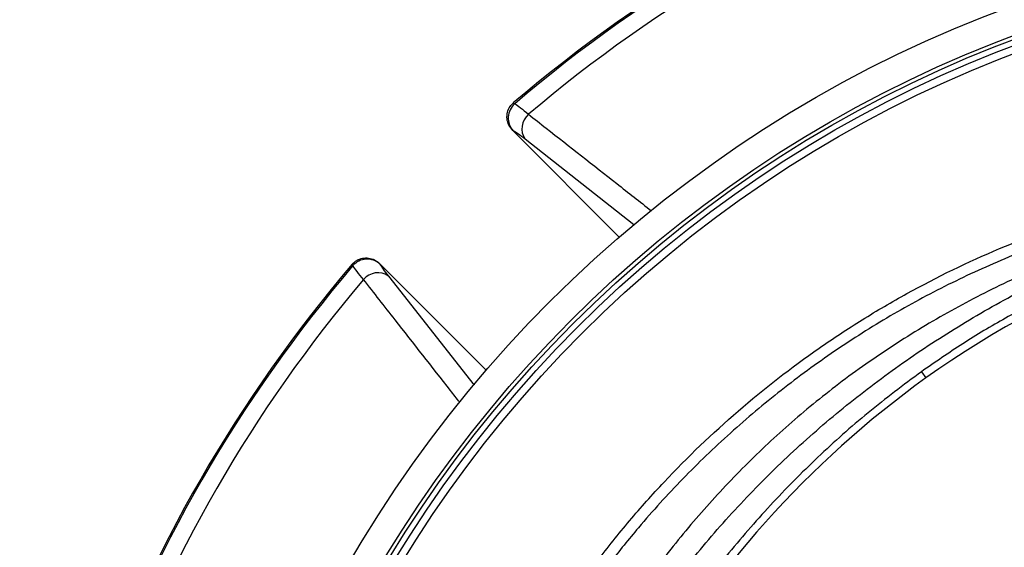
# Model space of a CAD drawing. Header units: millimetres. Extents: x 1308 to 2538, y 1294 to 2524.
# Tile 5 of 13: x 1543 to 1805, y 2082 to 2222. Entities that reach past the tile are written whole.
import ezdxf

# ---------------------------------------------------------------- set-up
doc = ezdxf.new("R2010")
doc.units = ezdxf.units.MM

msp = doc.modelspace()

# ---------------------------------------------------------------- linework, layer by layer
at = {"color": 7, "linetype": 'Continuous', "lineweight": 25}
for p, q in [((1674.13, 2200.2), (1674.5, 2200)), ((1673.99, 2192.88), (1702.27, 2164.6)), ((1674.09, 2192.83), (1673.99, 2192.88)), ((1631.51, 2157.02), (1631.31, 2157.39)), ((1638.63, 2157.53), (1638.69, 2157.43)), ((1666.92, 2129.24), (1638.63, 2157.53)), ((1782.61, 2128.84), (1783.8, 2127.18))]:
    msp.add_line(p, q, dxfattribs=at)
at = {"color": 1, "linetype": 'Continuous', "lineweight": 25}
for p, q in [((1706.14, 2167.85), (1677.27, 2190.59)), ((1640.92, 2154.25), (1663.73, 2125.31))]:
    msp.add_line(p, q, dxfattribs=at)
at = {"color": 7, "linetype": 'Continuous', "lineweight": 25}
for radius in [615, 595, 593.6, 590.07, 579, 576, 565, 337.5, 330, 329, 327.5, 325.5]:
    msp.add_circle((1922.59, 1908.93), radius, dxfattribs=at)
for centre, radius, start, end in [((1922.59, 1908.93), 382.85, 109.5357, 130.4643), ((1922.59, 1908.93), 382.46, 109.5579, 130.4421), ((1922.59, 1908.93), 377.94, 109.7071, 130.2929), ((1677.83, 2196.22), 5.05, 131.3718, 222.0938), ((1681.35, 2193.4), 4.95, 129.8703, 214.5121), ((1922.59, 1933.84), 238, 93.545, 125.6711), ((1922.59, 1908.93), 382.85, 139.5357, 160.4643), ((1922.59, 1908.93), 382.46, 139.5579, 160.4421), ((1635.3, 2153.69), 5.05, 47.9062, 138.6282), ((1638.12, 2150.17), 4.95, 55.4879, 140.1297), ((1922.59, 1908.93), 377.94, 139.7071, 160.2929), ((1937.17, 1913.53), 263, 125.6711, 150.6903)]:
    msp.add_arc(centre, radius, start, end, dxfattribs=at)
for points, knots in [([(1673.99, 2192.88), (1673.61, 2193.34), (1672.85, 2194.27), (1672.37, 2196.01), (1672.5, 2197.74), (1673.13, 2199.21), (1673.83, 2199.9), (1674.13, 2200.2)], [0, 0, 0, 0, 0.216577, 0.433434, 0.642948, 0.843404, 1, 1, 1, 1]), ([(1674.5, 2200), (1674.97, 2199.69), (1675.93, 2199.05), (1677.42, 2197.82), (1678.18, 2197.2)], [0, 0, 0, 0, 0.492648, 1, 1, 1, 1]), ([(1677.27, 2190.59), (1676.64, 2191.08), (1675.35, 2192.07), (1674.51, 2192.58), (1674.09, 2192.83)], [0, 0, 0, 0, 0.492682, 1, 1, 1, 1]), ([(1894.94, 2178.67), (1889.79, 2177.97), (1879.5, 2176.56), (1864.26, 2173.26), (1849.22, 2169.24), (1833.63, 2164.32), (1817.6, 2158.33), (1801.3, 2150.91), (1785.55, 2142.44), (1770.47, 2132.93), (1756.36, 2122.55), (1743.26, 2111.33), (1731.15, 2099.42), (1719.85, 2086.75), (1709.46, 2073.4), (1700.65, 2060.67), (1695.73, 2052.19), (1693.62, 2048.55)], [0, 0, 0, 0, 0.061908, 0.123918, 0.185972, 0.247942, 0.319255, 0.390836, 0.462487, 0.534029, 0.60531, 0.673782, 0.742475, 0.811266, 0.880006, 0.948518, 1, 1, 1, 1]), ([(1680.92, 2055.77), (1685.69, 2063.64), (1690.86, 2071.23), (1699.2, 2082.19), (1702.08, 2085.77), (1708.03, 2092.79), (1711.08, 2096.21), (1720.47, 2106.19), (1727.04, 2112.48), (1740.79, 2124.33), (1747.96, 2129.9), (1759.18, 2137.71), (1762.99, 2140.22), (1768.83, 2143.85), (1770.8, 2145.04), (1774.77, 2147.36), (1776.77, 2148.5), (1786.8, 2154.03), (1795.01, 2158), (1811.74, 2165.06), (1820.27, 2168.15), (1833.32, 2172.13), (1837.71, 2173.35), (1846.57, 2175.56), (1851.05, 2176.55), (1855.56, 2177.43)], [0, 0, 0, 0, 0.125, 0.125, 0.1875, 0.1875, 0.25, 0.25, 0.375, 0.375, 0.5, 0.5, 0.5625, 0.5625, 0.59375, 0.59375, 0.625, 0.625, 0.75, 0.75, 0.875, 0.875, 0.9375, 0.9375, 1, 1, 1, 1]), ([(1856.14, 2174.49), (1850.43, 2173.26), (1838.98, 2170.79), (1822.17, 2165.63), (1805.69, 2159.44), (1789.69, 2152.15), (1774.24, 2143.82), (1759.41, 2134.43), (1745.22, 2124.05), (1731.74, 2112.72), (1719.06, 2100.54), (1709.83, 2090.4), (1702.28, 2081.28), (1696.18, 2073.36), (1689.47, 2063.82), (1685.41, 2057.32), (1683.47, 2054.22)], [0, 0, 0, 0, 0.080899, 0.162075, 0.243341, 0.324512, 0.405407, 0.486315, 0.567501, 0.64878, 0.729965, 0.810873, 0.838537, 0.893937, 0.949336, 1, 1, 1, 1]), ([(1699.15, 2046.32), (1701.16, 2049.74), (1706.29, 2058.46), (1715.79, 2071.74), (1727.42, 2086.18), (1740.09, 2099.8), (1753.66, 2112.57), (1768.1, 2124.41), (1783.34, 2135.3), (1799.3, 2145.15), (1815.92, 2153.96), (1833.12, 2161.63), (1850.79, 2168.25), (1862.91, 2171.67), (1868.97, 2173.38)], [0, 0, 0, 0, 0.055365, 0.14124, 0.227117, 0.312992, 0.398869, 0.484744, 0.570621, 0.656496, 0.742373, 0.828248, 0.914123, 1, 1, 1, 1]), ([(1907.75, 2173.41), (1903.28, 2173.05), (1894.34, 2172.34), (1881.04, 2170.34), (1867.73, 2167.63), (1854.47, 2164.11), (1841.31, 2159.8), (1828.65, 2154.84), (1816.52, 2149.28), (1804.88, 2143.14), (1793.51, 2136.39), (1786.25, 2131.36), (1782.61, 2128.84)], [0, 0, 0, 0, 0.099897, 0.199866, 0.299756, 0.402558, 0.505445, 0.608247, 0.705595, 0.802944, 0.901472, 1, 1, 1, 1]), ([(1631.31, 2157.39), (1631.7, 2157.76), (1632.48, 2158.51), (1634.04, 2159.07), (1635.68, 2159.11), (1637.32, 2158.62), (1638.19, 2157.9), (1638.63, 2157.53)], [0, 0, 0, 0, 0.196312, 0.392669, 0.58879, 0.789832, 1, 1, 1, 1]), ([(1634.32, 2153.34), (1633.71, 2154.08), (1632.48, 2155.57), (1631.84, 2156.53), (1631.51, 2157.02)], [0, 0, 0, 0, 0.492649, 1, 1, 1, 1]), ([(1638.69, 2157.43), (1638.93, 2157.02), (1639.43, 2156.18), (1640.42, 2154.9), (1640.92, 2154.25)], [0, 0, 0, 0, 0.492666, 1, 1, 1, 1]), ([(1782.61, 2128.84), (1777.85, 2125.28), (1768.3, 2118.15), (1754.94, 2106.24), (1742.33, 2093.52), (1730.6, 2080), (1719.88, 2065.71), (1711.67, 2053.39), (1707.43, 2045.64), (1706.04, 2043.11)], [0, 0, 0, 0, 0.1539047, 0.3083341, 0.4629435, 0.6173772, 0.7712856, 0.9253102, 1, 1, 1, 1])]:
    msp.add_open_spline(points, degree=3, knots=knots, dxfattribs=at)
at = {"color": 1, "linetype": 'Continuous', "lineweight": 25}
for points, knots in [([(1678.18, 2197.2), (1679.74, 2195.98), (1687.55, 2189.85), (1698.44, 2181.31), (1707.78, 2173.99), (1710.85, 2171.58)], [0, 0, 0, 0, 0.143714, 0.718571, 1, 1, 1, 1]), ([(1659.89, 2120.73), (1659.07, 2121.77), (1653.33, 2129.09), (1644.81, 2139.96), (1637.11, 2149.78), (1634.32, 2153.34)], [0, 0, 0, 0, 0.095703, 0.671667, 1, 1, 1, 1])]:
    msp.add_open_spline(points, degree=3, knots=knots, dxfattribs=at)

doc.saveas('drawing.dxf')
